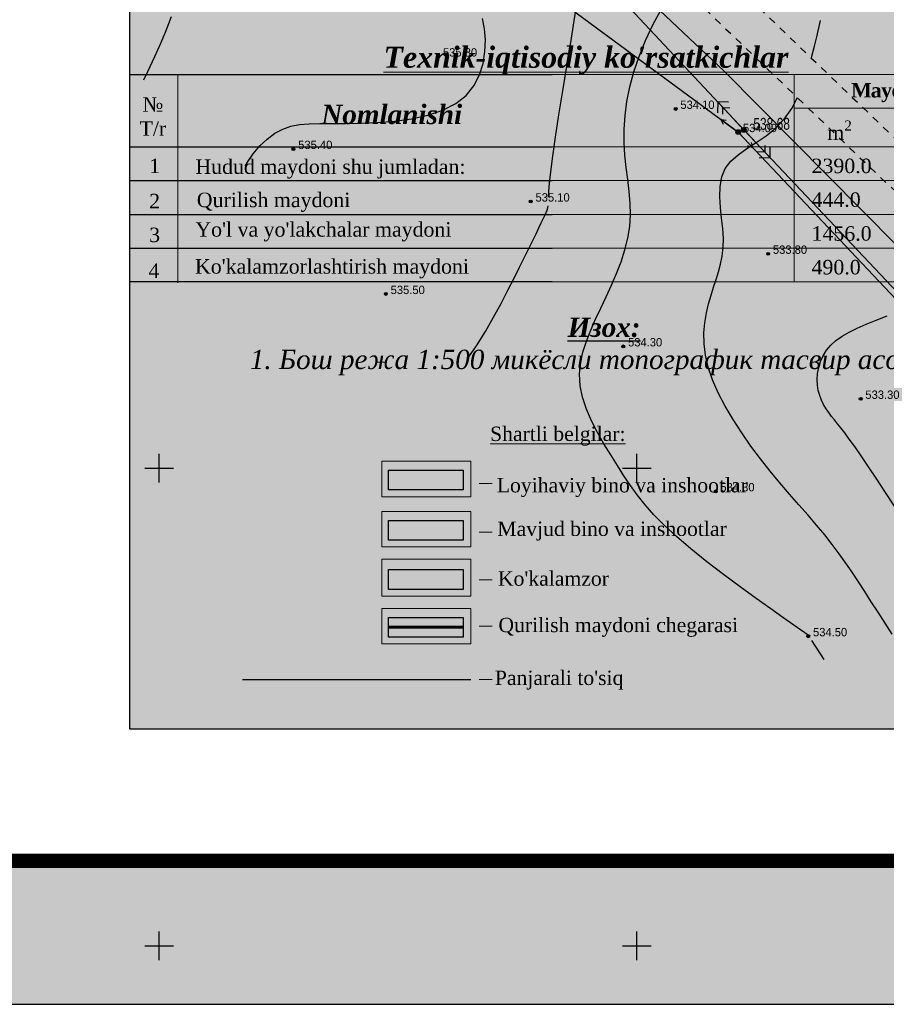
# Model space of a CAD drawing. Extents: x 0 to 363660, y 0 to 4201329.
# Tile 71 of 122: x 360335 to 360426, y 4200194 to 4200297. Entities that reach past the tile are written whole.
import ezdxf

# ---------------------------------------------------------------- set-up
doc = ezdxf.new("R2010")
doc.units = 0
doc.header["$LTSCALE"] = 0.5
doc.header["$MEASUREMENT"] = 0
doc.header["$PDMODE"] = 32
doc.header["$PDSIZE"] = 0.3
for name, pattern in [('CONTI', [0]), ('G_BUILDING_LINE', [3, 2, -1]), ('Д_ТРОТ_ТРУБА', [3, 1.5, -1.5])]:
    doc.linetypes.add(name, pattern=pattern)
for name, color, linetype in [('(004) Точки рельефа', 7, 'Continuous'), ('(014) Водопровод', 5, 'ИК_Водопровод -------в--------'), ('(022) Возд. Линии', 7, 'Continuous'), ('(025) Дорога', 7, 'Continuous'), ('0-SECTION LINE', 1, 'Continuous'), ('GORIZDEFAULT', 32, 'CONTI'), ('PI_OT0', 172, 'CONTI'), ('PI_TT0', 5, 'CONTI'), ('PI_TTDEFAULT', 5, 'CONTI'), ('SETKR', 2, 'CONTI'), ('SIT_L0', 250, 'CONTI'), ('стен', 7, 'Continuous'), ('ХХХ автодор (К)', 7, 'ИК_Водопровод -------в--------'), ('ХХХ оформление', 7, 'ИК_Водопровод -------в--------')]:
    doc.layers.add(name, color=color, linetype=linetype)
doc.layers.add('(032) Горизонтали утолщенные', color=32, linetype='Continuous', lineweight=30)
doc.layers.add('.', color=7, linetype='Continuous', lineweight=15)
doc.styles.add('D-431', font='d431.ttf')
doc.styles.add('MtXpl_Times_New_Roma', font='times.ttf')
doc.styles.add('SHRFT', font='TXT', dxfattribs={"width": 0.875})
doc.styles.get("Standard").update_dxf_attribs({"font": 'times.ttf'})
doc.linetypes.add('ИК_Водопровод -------в--------', pattern='A,9,-0.6,["В",Standard,S=1.2,R=0,X=0,Y=-0.6],-1.2', length=10.8)
doc.linetypes.add('ограждение2', pattern='A,0.25,-0.1,[132,ltypeshp.shx,S=0.1,R=0,X=-0.1,Y=0],-0.1,1', length=1.45)

# ---------------------------------------------------------------- blocks, each defined once
blk = doc.blocks.new('BL_333')
at = {"color": 0}
for p, q in [((0, -1.5), (0, 1.5)), ((-1.5, 0), (1.5, 0))]:
    blk.add_line(p, q, dxfattribs=at)
blk = doc.blocks.new('S1')
at = {"layer": '(022) Возд. Линии'}
for p, q in [((-2, 0), (-1.5, 0.25)), ((-2, 0), (-1.5, -0.25)), ((0, 0), (-2, 0))]:
    blk.add_line(p, q, dxfattribs=at)
blk = doc.blocks.new('S2')
at = {"layer": '(022) Возд. Линии'}
for p, q in [((0, 0), (2, 0)), ((2, 0), (1.5, 0.25)), ((2, 0), (1.5, -0.25))]:
    blk.add_line(p, q, dxfattribs=at)
blk = doc.blocks.new('SS')
at = {"layer": '(022) Возд. Линии'}
blk.add_circle((0, 0), 0.25, dxfattribs=at)
blk = doc.blocks.new('gergrgrre')
at = {"layer": '(014) Водопровод', "flags": 128}
blk.add_lwpolyline([(360036.44, 4200773.01), (360047.1, 4200750.31), (360089.76, 4200681.1), (360107.62, 4200655.8), (360141.83, 4200594.04), (360149.35, 4200580), (360206.51, 4200508.61), (360230.26, 4200479.39), (360306.28, 4200388.53), (360409.15, 4200291.55), (360456.11, 4200244.19), (360490.79, 4200199.34)], dxfattribs=at)
at = {"layer": '(025) Дорога', "linetype": 'Д_ТРОТ_ТРУБА', "flags": 128}
for points in [[(360044.2, 4200796.01), (360041.82, 4200791.77), (360042.36, 4200788.3), (360046.09, 4200780.21), (360059.01, 4200755.89), (360082.27, 4200713.42), (360119.84, 4200651.91), (360154.25, 4200588.27), (360168.95, 4200565.34), (360182.62, 4200547.77), (360213.04, 4200512.04), (360268.28, 4200446.26), (360308.93, 4200401.53), (360387.37, 4200322.59), (360428.12, 4200283.5), (360457.12, 4200256.42), (360464.89, 4200245.44), (360476.51, 4200228.26), (360489.06, 4200214.49), (360499.06, 4200202.98)], [(360034.86, 4200791.39), (360036.73, 4200790.5), (360038.76, 4200786.55), (360042.5, 4200778.43), (360055.49, 4200753.99), (360078.8, 4200711.41), (360116.37, 4200649.92), (360150.8, 4200586.24), (360165.68, 4200563.02), (360179.52, 4200545.24), (360209.99, 4200509.46), (360265.27, 4200443.63), (360306.03, 4200398.78), (360384.56, 4200319.74), (360425.37, 4200280.59), (360454.09, 4200253.78), (360461.6, 4200243.17), (360473.36, 4200225.78), (360486.07, 4200211.83), (360495.23, 4200201.29)]]:
    blk.add_lwpolyline(points, dxfattribs=at)
at = {"layer": '(032) Горизонтали утолщенные', "color": 32}
for points in [[(360348.38, 4200290.66, 536), (360348.8, 4200291.51, 536), (360349.54, 4200293.1, 536), (360350.16, 4200294.49, 536), (360350.64, 4200295.64, 536), (360351.02, 4200296.56, 536), (360351.3, 4200297.28, 536)], [(360418.29, 4200292.92, 534), (360418.31, 4200292.98, 534), (360418.61, 4200294.16, 534), (360418.85, 4200295.16, 534), (360419.25, 4200296.85, 534)], [(360426.75, 4200232.62, 534), (360426, 4200233.78, 534), (360425.27, 4200234.93, 534), (360424.56, 4200236.03, 534), (360423.88, 4200237.09, 534), (360423.22, 4200238.11, 534), (360422.57, 4200239.11, 534), (360421.9, 4200240.08, 534), (360421.21, 4200241.05, 534), (360420.48, 4200242.02, 534), (360419.69, 4200243.02, 534), (360418.84, 4200244.03, 534), (360417.94, 4200245.09, 534), (360416.99, 4200246.17, 534), (360416, 4200247.3, 534), (360414.99, 4200248.48, 534), (360413.98, 4200249.7, 534), (360412.96, 4200250.98, 534), (360411.96, 4200252.32, 534), (360411, 4200253.69, 534), (360410.09, 4200255.09, 534), (360409.26, 4200256.49, 534), (360408.54, 4200257.89, 534), (360407.94, 4200259.25, 534), (360407.49, 4200260.57, 534), (360407.2, 4200261.83, 534), (360407.06, 4200263.02, 534), (360407.04, 4200264.16, 534), (360407.13, 4200265.23, 534), (360407.29, 4200266.25, 534), (360407.52, 4200267.2, 534), (360407.78, 4200268.1, 534), (360408.05, 4200268.95, 534), (360408.32, 4200269.76, 534), (360408.56, 4200270.56, 534), (360408.78, 4200271.37, 534), (360408.95, 4200272.21, 534), (360409.05, 4200273.09, 534), (360409.07, 4200274.05, 534), (360409, 4200275.09, 534), (360408.89, 4200276.18, 534), (360408.77, 4200277.3, 534), (360408.71, 4200278.42, 534), (360408.74, 4200279.49, 534), (360408.91, 4200280.49, 534), (360409.27, 4200281.38, 534), (360409.86, 4200282.14, 534), (360410.63, 4200282.82, 534), (360411.54, 4200283.45, 534), (360412.52, 4200284.08, 534), (360413.54, 4200284.78, 534), (360414.53, 4200285.58, 534), (360415.44, 4200286.53, 534), (360416.23, 4200287.67, 534), (360416.82, 4200288.79, 534)]]:
    blk.add_polyline3d(points, dxfattribs=at)
at = {"linetype": 'Continuous', "elevation": 1.64}
blk.add_lwpolyline([(359968.11, 4200751.15), (360144.88, 4200568.6), (360208.91, 4200501.77), (360248.14, 4200449.09), (360280.37, 4200400.87), (360329.35, 4200345.01), (360410.63, 4200285.19), (360473.13, 4200219), (360491.26, 4200199.54)], dxfattribs=at)
at = {"layer": 'GORIZDEFAULT', "color": 32}
for points in [[(360359.01, 4200281.61, 535.5), (360359.24, 4200282.05, 535.5), (360359.84, 4200282.91, 535.5), (360360.53, 4200283.73, 535.5), (360361.3, 4200284.46, 535.5), (360362.11, 4200285.06, 535.5), (360362.93, 4200285.5, 535.5), (360363.79, 4200285.79, 535.5), (360364.7, 4200285.97, 535.5), (360365.7, 4200286.06, 535.5), (360366.81, 4200286.09, 535.5), (360368.07, 4200286.09, 535.5), (360369.5, 4200286.08, 535.5), (360371.11, 4200286.11, 535.5), (360372.84, 4200286.18, 535.5), (360374.64, 4200286.33, 535.5), (360376.43, 4200286.58, 535.5), (360378.14, 4200286.95, 535.5), (360379.7, 4200287.47, 535.5), (360381.05, 4200288.16, 535.5), (360382.13, 4200289.02, 535.5), (360382.95, 4200290.04, 535.5), (360383.54, 4200291.17, 535.5), (360383.92, 4200292.37, 535.5), (360384.11, 4200293.61, 535.5), (360384.15, 4200294.83, 535.5), (360384.06, 4200296, 535.5), (360383.86, 4200297.09, 535.5)], [(360390.75, 4200278.36, 535), (360390.79, 4200278.97, 535), (360390.86, 4200279.84, 535), (360391, 4200281.04, 535), (360391.21, 4200282.65, 535), (360391.5, 4200284.66, 535), (360391.86, 4200286.98, 535), (360392.26, 4200289.5, 535), (360392.68, 4200292.07, 535), (360393.09, 4200294.56, 535), (360393.46, 4200296.84, 535), (360393.78, 4200298.76, 535), (360392.86, 4200305.32, 535), (360392.08, 4200306.55, 535), (360391.16, 4200307.99, 535), (360390.16, 4200309.57, 535), (360389.13, 4200311.18, 535), (360388.13, 4200312.76, 535), (360387.21, 4200314.2, 535), (360386.43, 4200315.42, 535), (360386.72, 4200317.51, 535)], [(360417.96, 4200232.52, 534.5), (360415.3, 4200234.36, 534.5), (360414.03, 4200235.27, 534.5), (360412.51, 4200236.35, 534.5), (360410.84, 4200237.57, 534.5), (360409.09, 4200238.88, 534.5), (360407.34, 4200240.22, 534.5), (360405.67, 4200241.56, 534.5), (360404.16, 4200242.84, 534.5), (360402.87, 4200244.03, 534.5), (360401.79, 4200245.13, 534.5), (360400.87, 4200246.18, 534.5), (360400.06, 4200247.2, 534.5), (360399.34, 4200248.2, 534.5), (360398.66, 4200249.22, 534.5), (360397.99, 4200250.28, 534.5), (360397.28, 4200251.39, 534.5), (360396.57, 4200252.55, 534.5), (360395.88, 4200253.75, 534.5), (360395.26, 4200254.97, 534.5), (360394.73, 4200256.2, 534.5), (360394.32, 4200257.43, 534.5), (360394.08, 4200258.64, 534.5), (360394.02, 4200259.83, 534.5), (360394.12, 4200260.99, 534.5), (360394.37, 4200262.15, 534.5), (360394.73, 4200263.29, 534.5), (360395.18, 4200264.44, 534.5), (360395.69, 4200265.59, 534.5), (360396.24, 4200266.76, 534.5), (360396.81, 4200267.95, 534.5), (360397.37, 4200269.16, 534.5), (360397.89, 4200270.38, 534.5), (360398.37, 4200271.61, 534.5), (360398.77, 4200272.85, 534.5), (360399.08, 4200274.08, 534.5), (360399.28, 4200275.31, 534.5), (360399.35, 4200276.53, 534.5), (360399.31, 4200277.75, 534.5), (360399.21, 4200278.98, 534.5), (360399.06, 4200280.22, 534.5), (360398.9, 4200281.48, 534.5), (360398.77, 4200282.77, 534.5), (360398.69, 4200284.11, 534.5), (360398.69, 4200285.49, 534.5), (360398.78, 4200286.91, 534.5), (360398.97, 4200288.39, 534.5), (360399.28, 4200289.91, 534.5), (360399.7, 4200291.48, 534.5), (360400.24, 4200293.1, 534.5), (360400.92, 4200294.77, 534.5), (360401.73, 4200296.48, 534.5), (360402.65, 4200298.2, 534.5)], [(360382.43, 4200261.65, 535), (360383.22, 4200262.8, 535), (360384.15, 4200264.3, 535), (360385.01, 4200265.8, 535), (360385.79, 4200267.25, 535), (360386.51, 4200268.63, 535), (360387.15, 4200269.9, 535), (360387.73, 4200271.05, 535), (360388.25, 4200272.08, 535), (360388.71, 4200273.01, 535), (360389.11, 4200273.83, 535), (360389.46, 4200274.54, 535), (360389.76, 4200275.16, 535), (360390.01, 4200275.67, 535), (360390.22, 4200276.1, 535), (360390.39, 4200276.46, 535), (360390.52, 4200276.76, 535), (360390.62, 4200277.02, 535), (360390.68, 4200277.25, 535), (360390.72, 4200277.47, 535)], [(360426.99, 4200246.02, 533.5), (360426.06, 4200247.45, 533.5), (360425.14, 4200248.85, 533.5), (360424.28, 4200250.16, 533.5), (360423.5, 4200251.31, 533.5), (360422.83, 4200252.27, 533.5), (360422.26, 4200253.06, 533.5), (360421.78, 4200253.69, 533.5), (360421.37, 4200254.22, 533.5), (360421.02, 4200254.66, 533.5), (360420.7, 4200255.05, 533.5), (360420.4, 4200255.43, 533.5), (360420.11, 4200255.82, 533.5), (360419.83, 4200256.23, 533.5), (360419.57, 4200256.67, 533.5), (360419.35, 4200257.12, 533.5), (360419.16, 4200257.61, 533.5), (360419.01, 4200258.13, 533.5), (360418.92, 4200258.69, 533.5), (360418.9, 4200259.28, 533.5), (360418.94, 4200259.9, 533.5), (360419.06, 4200260.53, 533.5), (360419.25, 4200261.16, 533.5), (360419.52, 4200261.77, 533.5), (360419.88, 4200262.35, 533.5), (360420.32, 4200262.89, 533.5), (360420.86, 4200263.38, 533.5), (360421.5, 4200263.83, 533.5), (360422.23, 4200264.25, 533.5), (360423.07, 4200264.66, 533.5), (360424.01, 4200265.07, 533.5), (360425.06, 4200265.5, 533.5), (360426.23, 4200265.95, 533.5)], [(360419.61, 4200229.99, 534.5), (360418.33, 4200231.97, 534.5)]]:
    blk.add_polyline3d(points, dxfattribs=at)
at = {"layer": 'PI_TTDEFAULT', "color": 5}
for p in [(360379.22, 4200293.1, 535.8), (360404.08, 4200287.61, 534.1), (360410.63, 4200285.19, -20.94), (360364.05, 4200283.41, 535.4), (360388.9, 4200277.92, 535.1), (360413.76, 4200272.44, 533.8), (360373.73, 4200268.24, 535.5), (360398.59, 4200262.75, 534.3), (360423.45, 4200257.26, 533.3), (360408.27, 4200247.58, 534.3), (360417.96, 4200232.41, 534.5)]:
    blk.add_point(p, dxfattribs=at)
at = {"layer": '(022) Возд. Линии'}
for name, p, rotation in [('S1', (360410.42, 4200285.33, -20.94), 323.9296709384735), ('S2', (360410.8, 4200285, -20.94), 313.3575788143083)]:
    blk.add_blockref(name, p, dxfattribs=dict(at, rotation=rotation))
blk.add_blockref('SS', (360410.63, 4200285.18, -20.94), dxfattribs=at)
at = {"layer": 'SETKR', "color": 92}
for p in [(360350, 4200250), (360400, 4200250), (360350, 4200200), (360400, 4200200)]:
    blk.add_blockref('BL_333', p, dxfattribs=at)
at = {"layer": '(004) Точки рельефа', "style": 'D-431'}
for s, p in [('535.80', (360379.71, 4200293.09)), ('534.10', (360404.57, 4200287.61)), ('534.09', (360411.12, 4200285.18, -555.02)), ('535.40', (360364.55, 4200283.41)), ('535.10', (360389.4, 4200277.91)), ('533.80', (360414.26, 4200272.44)), ('535.50', (360374.23, 4200268.23)), ('534.30', (360399.09, 4200262.75)), ('533.30', (360423.94, 4200257.26)), ('534.30', (360408.76, 4200247.58)), ('534.50', (360418.46, 4200232.41))]:
    blk.add_text(s, height=0.875, dxfattribs=at).set_placement(p)
blk = doc.blocks.new('jdyjytj')
at = {"layer": '.', "true_color": 0x991b1e}
h = blk.add_hatch(color=244, dxfattribs=at)
h.dxf.hatch_style = 1
h.paths.add_polyline_path([(360495.7, 4200051.79), (360503.51, 4200051.79), (360503.51, 4200049.74), (360495.7, 4200049.74)])
at = {"layer": '.', "true_color": 0xfeeab9}
h = blk.add_hatch(color=254, dxfattribs=at)
h.dxf.hatch_style = 1
h.paths.add_polyline_path([(360495.7, 4200046.53), (360503.51, 4200046.53), (360503.51, 4200044.48), (360495.7, 4200044.48)])
at = {"layer": '.', "true_color": 0x58ba48}
h = blk.add_hatch(color=85, dxfattribs=at)
h.dxf.hatch_style = 1
h.paths.add_polyline_path([(360495.7, 4200041.38), (360503.51, 4200041.38), (360503.51, 4200039.32), (360495.7, 4200039.32)])
at = {"layer": 'стен', "linetype": 'Continuous', "true_color": 0xffffff}
h = blk.add_hatch(color=7, dxfattribs=at)
h.dxf.hatch_style = 1
h.paths.add_polyline_path([(360468.6, 4200164.63), (360561.54, 4200164.63), (360561.54, 4200024.67), (360468.6, 4200024.67)])
at = {"layer": '.', "color": 7}
for p, q in [((360473.65, 4200071.41), (360473.65, 4200093.22)), ((360512.83, 4200093.22), (360561.52, 4200093.22)), ((360538.13, 4200089.68), (360561.52, 4200089.68)), ((360512.83, 4200085.64), (360561.52, 4200085.64)), ((360512.24, 4200082.11), (360561.52, 4200082.11)), ((360512.83, 4200078.57), (360561.52, 4200078.57)), ((360512.83, 4200075.04), (360561.52, 4200075.04)), ((360561.52, 4200071.5), (360512.83, 4200071.5)), ((360494.99, 4200052.74), (360504.33, 4200052.74)), ((360494.99, 4200049.02), (360494.99, 4200052.74)), ((360504.33, 4200052.74), (360504.33, 4200049.02)), ((360504.33, 4200049.02), (360494.99, 4200049.02)), ((360494.99, 4200047.48), (360504.33, 4200047.48)), ((360494.99, 4200043.76), (360494.99, 4200047.48)), ((360504.33, 4200047.48), (360504.33, 4200043.76)), ((360504.33, 4200043.76), (360494.99, 4200043.76)), ((360494.99, 4200042.48), (360504.33, 4200042.48)), ((360494.99, 4200038.76), (360494.99, 4200042.48)), ((360504.33, 4200042.48), (360504.33, 4200038.76)), ((360494.99, 4200038.61), (360494.99, 4200042.33)), ((360504.33, 4200042.33), (360504.33, 4200038.61)), ((360504.33, 4200038.61), (360494.99, 4200038.61)), ((360494.99, 4200037.33), (360504.33, 4200037.33)), ((360494.99, 4200033.61), (360494.99, 4200037.33)), ((360504.33, 4200037.33), (360504.33, 4200033.61)), ((360504.33, 4200033.61), (360494.99, 4200033.61))]:
    blk.add_line(p, q, dxfattribs=at)
at = {"layer": '.', "color": 7, "lineweight": 30}
for p, q in [((360495.7, 4200051.79), (360503.51, 4200051.79)), ((360495.7, 4200049.74), (360495.7, 4200051.79)), ((360503.51, 4200051.79), (360503.51, 4200049.74)), ((360503.51, 4200049.74), (360495.7, 4200049.74)), ((360495.7, 4200046.53), (360503.51, 4200046.53)), ((360495.7, 4200044.48), (360495.7, 4200046.53)), ((360503.51, 4200046.53), (360503.51, 4200044.48)), ((360503.51, 4200044.48), (360495.7, 4200044.48)), ((360495.7, 4200041.38), (360503.51, 4200041.38)), ((360495.7, 4200039.32), (360495.7, 4200041.38)), ((360503.51, 4200041.38), (360503.51, 4200039.32)), ((360503.51, 4200039.32), (360495.7, 4200039.32)), ((360495.7, 4200036.38), (360503.51, 4200036.38)), ((360495.7, 4200034.33), (360495.7, 4200036.38)), ((360503.51, 4200036.38), (360503.51, 4200034.33)), ((360503.51, 4200034.33), (360495.7, 4200034.33))]:
    blk.add_line(p, q, dxfattribs=at)
at = {"layer": '.', "color": 7}
blk.add_lwpolyline([(360538.18, 4200093.22), (360538.18, 4200071.5)], dxfattribs=at)
at = {"layer": '.'}
for points in [[(360495.7, 4200051.79), (360503.51, 4200051.79), (360503.51, 4200049.74), (360495.7, 4200049.74)], [(360495.7, 4200046.53), (360503.51, 4200046.53), (360503.51, 4200044.48), (360495.7, 4200044.48)], [(360495.7, 4200041.38), (360503.51, 4200041.38), (360503.51, 4200039.32), (360495.7, 4200039.32)], [(360495.7, 4200036.38), (360503.51, 4200036.38), (360503.51, 4200034.33), (360495.7, 4200034.33)]]:
    blk.add_lwpolyline(points, close=True, dxfattribs=at)
for points in [[(360505.2, 4200050.39), (360506.56, 4200050.39)], [(360505.2, 4200045.31), (360506.56, 4200045.31)], [(360505.2, 4200040.3), (360506.56, 4200040.3)], [(360505.2, 4200035.47), (360506.56, 4200035.47)], [(360505.2, 4200029.88), (360506.56, 4200029.88)]]:
    blk.add_lwpolyline(points, dxfattribs=at)
at = {"color": 7}
for p, q in [((360468.6, 4200071.5), (360468.6, 4200093.22)), ((360468.6, 4200093.22), (360512.83, 4200093.22)), ((360468.6, 4200085.64), (360512.83, 4200085.64)), ((360468.6, 4200082.11), (360512.83, 4200082.11)), ((360468.6, 4200078.57), (360512.83, 4200078.57)), ((360468.6, 4200075.04), (360512.83, 4200075.04)), ((360512.83, 4200071.5), (360468.6, 4200071.5))]:
    blk.add_line(p, q, dxfattribs=at)
at = {"color": 18, "linetype": 'Continuous', "true_color": 0x000000}
blk.add_lwpolyline([(360468.6, 4200164.63), (360561.54, 4200164.63), (360561.54, 4200024.67), (360468.6, 4200024.67)], close=True, dxfattribs=at)
at = {"color": 1, "linetype": 'G_BUILDING_LINE', "lineweight": 30, "const_width": 0.327}
blk.add_lwpolyline([(360495.7, 4200035.36), (360503.51, 4200035.36)], dxfattribs=at)
at = {"linetype": 'ограждение2', "lineweight": 30, "ltscale": 7}
blk.add_lwpolyline([(360480.4, 4200029.89), (360504.33, 4200029.89)], dxfattribs=at)
at = {"layer": '.', "color": 0, "style": 'MtXpl_Times_New_Roma'}
for s, p in [('%%UShartli belgilar:', (360506.33, 4200054.85, -528.71)), ('Loyihaviy bino va inshootlar', (360507.03, 4200049.47)), ('Mavjud bino va inshootlar ', (360507.09, 4200044.91)), ("Ko'kalamzor", (360507.15, 4200039.7)), ('Qurilish maydoni chegarasi', (360507.2, 4200034.84)), ("Panjarali to'siq", (360506.83, 4200029.31))]:
    blk.add_text(s, height=1.5032, dxfattribs=at).set_placement(p)
at = {"layer": '.', "color": 0, "insert": (360516.37, 4200094.65), "char_height": 2.2113, "width": 92.6738, "attachment_point": 5, "style": 'MtXpl_Times_New_Roma'}
blk.add_mtext("{\\fTimes New Roman|b1|i1|c204|p18;\\LTexnik-iqtisodiy ko'rsatkichlar}", dxfattribs=at)
at = {"layer": '.', "color": 0}
for s, insert, char_height, width, attachment_point in [('{\\fTimes New Roman|b1|i0|c0|p18;\\T0.95;Maydoni}', (360548.3, 4200092.32), 1.515, 12.5373, 2), ('{\\fTimes New Roman|b0|i0|c204|p18;№\\PТ/\\fTimes New Roman|b0|i0|c0|p18;r}', (360471.02, 4200090.83), 1.515, 4.7497, 2), ('{\\fTimes New Roman|b1|i1|c0|p18;Nomlanishi}', (360496.03, 4200090.04), 2.02, 50.8594, 2), ('\\A1;{\\fTimes New Roman|b0|i0|c0|p18;m\\fTimes New Roman|b0|i0|c204|p18;\\H0.7x;\\S2^ ;}', (360541.64, 4200088.39), 1.515, 7.7591, 1), ('{\\fTimes New Roman|b0|i0|c204|p18;1}', (360470.63, 4200084.4), 1.515, 0.5088, 1), ('{\\fTimes New Roman|b0|i0|c0|p18;Hudud maydoni shu jumladan\\fTimes New Roman|b0|i0|c204|p18;:}', (360475.47, 4200084.32), 1.515, 62.454, 1), ('2390.0', (360539.99, 4200084.4), 1.515, 0.5088, 1), ('{\\fTimes New Roman|b0|i0|c204|p18;2}', (360470.63, 4200080.72), 1.515, 0.5088, 1), ('{\\fTimes New Roman|b0|i0|c0|p18;Qurilish maydoni}', (360475.62, 4200080.84), 1.515, 66.2699, 1), ('444.0', (360539.99, 4200080.87), 1.515, 0.5088, 1), ("{\\fTimes New Roman|b0|i0|c0|p18;Yo'l va yo'lakchalar maydoni }", (360475.47, 4200077.75), 1.515, 57.0471, 1), ('{\\fTimes New Roman|b0|i0|c0|p18;3}', (360470.63, 4200077.18), 1.515, 0.5088, 1), ('1456.0', (360539.99, 4200077.33), 1.515, 0.5088, 1), ('{\\fTimes New Roman|b0|i0|c0|p18;4}', (360470.56, 4200073.43), 1.515, 5.1408, 1), ("{\\fTimes New Roman|b0|i0|c0|p18;Ko'kalamzorlashtirish maydoni }", (360475.43, 4200073.88), 1.515, 66.5961, 1), ('490.0', (360539.99, 4200073.8), 1.515, 0.5088, 1)]:
    blk.add_mtext(s, dxfattribs=dict(at, insert=insert, char_height=char_height, width=width, attachment_point=attachment_point))
at = {"layer": '0-SECTION LINE', "color": 0, "insert": (360481.17, 4200062.91), "char_height": 3.39768, "width": 87.3469, "attachment_point": 4}
blk.add_mtext('\\A1;\\pi-3.3972,l3.3972;{\\H0.59441x;^I^I        \\fTimes New Roman|b1|i1|c204|p18;\\LИзох:\\P\\fTimes New Roman|b0|i1|c204|p18;\\l1. Бош режа 1:500 микёсли топографик тасвир асосида лойихаланди. \\H1.14707x;  \\P }', dxfattribs=at)
blk = doc.blocks.new('ееееее')
at = {"layer": 'PI_TT0', "color": 0}
blk.add_circle((-86.98, 430.77), 0.25, dxfattribs=at)
blk.add_point((-86.98, 430.77), dxfattribs=at)
at = {"layer": 'SIT_L0', "color": 250}
for p, q in [((-151.38, 500.1), (-86.98, 430.77)), ((-89.7, 433.7), (-89.74, 432.57)), ((-87.32, 431.14), (-89.7, 433.7)), ((-88.57, 433.66), (-89.7, 433.7)), ((-89.18, 432.41), (-89.16, 433.11)), ((-89.16, 433.11), (-88.45, 433.09)), ((-86.98, 430.77), (-24.66, 364.42)), ((-86.64, 430.41), (-84.24, 427.85)), ((-84.77, 429.14), (-84.79, 428.44)), ((-84.24, 427.85), (-84.21, 428.99)), ((-84.79, 428.44), (-85.5, 428.46)), ((-85.37, 427.89), (-84.24, 427.85))]:
    blk.add_line(p, q, dxfattribs=at)
at = {"layer": 'PI_OT0', "color": 0, "style": 'SHRFT', "width": 0.75}
blk.add_text('538.68', height=1.25, dxfattribs=at).set_placement((-85.98, 430.77))

msp = doc.modelspace()

# ---------------------------------------------------------------- hatches: boundary and pattern name
at = {"layer": '.', "ltscale": 0.149071}
h = msp.add_hatch(color=256, dxfattribs=at)
h.dxf.hatch_style = 1
h.set_gradient(color1=(255, 255, 255), tint=1)
h.paths.add_polyline_path([(359890.241, 4200193.891), (361190.241, 4200193.891), (361190.241, 4201328.891), (359890.241, 4201328.891)])
h.paths.add_polyline_path([(359905.241, 4201313.891), (361175.241, 4201313.891), (361175.241, 4200208.891), (359905.241, 4200208.891)], flags=16)

# ---------------------------------------------------------------- linework, layer by layer
at = {"layer": 'ХХХ автодор (К)', "linetype": 'ByBlock', "ltscale": 2, "elevation": 533.015}
msp.add_lwpolyline([(359890.241, 4200193.891), (361190.241, 4200193.891), (361190.241, 4201328.891), (359890.241, 4201328.891)], close=True, dxfattribs=at)
msp.add_lwpolyline([(359890.241, 4200193.891), (361190.241, 4200193.891), (361190.241, 4201328.891), (359890.241, 4201328.891)], close=True, dxfattribs=at)
at = {"layer": 'ХХХ оформление', "color": 12, "linetype": 'ByBlock', "ltscale": 1000, "const_width": 1.5, "elevation": 533.015}
msp.add_lwpolyline([(359905.241, 4200208.891), (361175.241, 4200208.891), (361175.241, 4201313.891), (359905.241, 4201313.891)], close=True, dxfattribs=at)
msp.add_lwpolyline([(359905.241, 4200208.891), (361175.241, 4200208.891), (361175.241, 4201313.891), (359905.241, 4201313.891)], close=True, dxfattribs=at)

# ---------------------------------------------------------------- block references
at = {"linetype": 'Continuous'}
msp.add_blockref('gergrgrre', (0, 0), dxfattribs=at)
at = {"color": 0, "rotation": 0.1683458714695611}
msp.add_blockref('ееееее', (360499.456, 4199854.903), dxfattribs=at)
at = {"color": 18, "linetype": 'Continuous', "true_color": 0x000000}
msp.add_blockref('jdyjytj', (-121.686, 198.004), dxfattribs=at)

doc.saveas('drawing.dxf')
